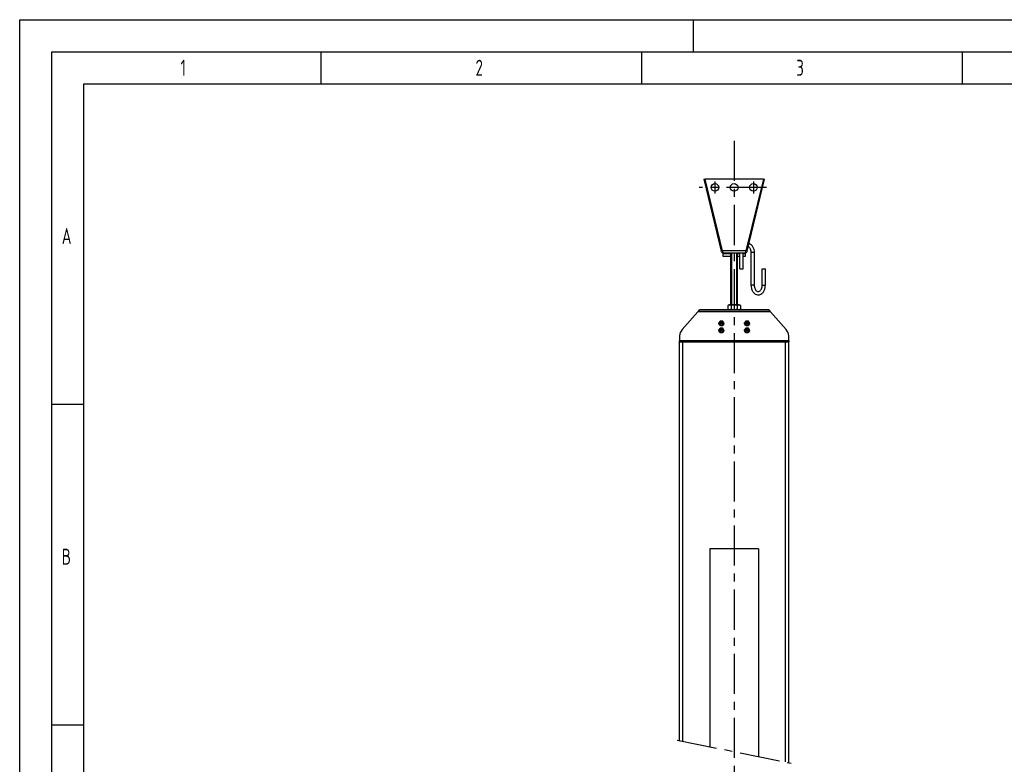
# Model space of a CAD drawing. Header units: millimetres. Extents: x 0 to 5940, y 0 to 4200.
# Tile 32 of 54: x 0 to 1535, y 3039 to 4200. Entities that reach past the tile are written whole.
import ezdxf

# ---------------------------------------------------------------- set-up
doc = ezdxf.new("R2010")
doc.units = ezdxf.units.MM
doc.header["$LTSCALE"] = 50
doc.linetypes.add('MITTE', pattern=[2, 1.25, -0.25, 0.25, -0.25])
doc.layers.get('0').update_dxf_attribs({"linetype": 'CONTINUOUS'})
for name, color, linetype in [('02-LINIE-035', 2, 'CONTINUOUS'), ('05-ACHSE', 1, 'MITTE'), ('KSB-BLATTRAND', 2, 'CONTINUOUS')]:
    doc.layers.add(name, color=color, linetype=linetype)
doc.styles.get("Standard").update_dxf_attribs({"font": 'ISOCP.SHX'})

# ---------------------------------------------------------------- blocks, each defined once
blk = doc.blocks.new('Rahmen_A2')
at = {"color": 1, "ltscale": 150}
for p, q in [((0, 0), (0, 420)), ((0, 420), (594, 420)), ((10, 10), (10, 410)), ((10, 410), (584, 410))]:
    blk.add_line(p, q, dxfattribs=at)
at = {"layer": 'KSB-BLATTRAND'}
for p, q in [((105, 420), (105, 415)), ((5, 5), (5, 415)), ((5, 415), (589, 415)), ((47, 410), (47, 415)), ((97, 410), (97, 415)), ((147, 410), (147, 415)), ((10, 360), (5, 360)), ((10, 310), (5, 310))]:
    blk.add_line(p, q, dxfattribs=at)
at = {"layer": 'KSB-BLATTRAND', "width": 0.75}
for s, p in [('1', (25.0625, 411.25)), ('2', (71.0625, 411.25)), ('3', (121.0625, 411.25)), ('A', (6.5625, 385)), ('B', (6.5625, 335))]:
    blk.add_text(s, height=2.5, dxfattribs=at).set_placement(p)

msp = doc.modelspace()

# ---------------------------------------------------------------- linework, layer by layer
at = {"layer": '02-LINIE-035'}
for p, q in [((1066.3, 3951.4), (1068.4, 3951.4)), ((1066.3, 3951.4), (1093.7, 3838.9)), ((1095.6, 3839.4), (1068.4, 3951.4)), ((1159.3, 3951.4), (1068.4, 3951.4)), ((1159.3, 3951.4), (1132, 3839.4)), ((1134, 3838.9), (1161.3, 3951.4)), ((1159.3, 3951.4), (1161.3, 3951.4)), ((1093.7, 3838.9), (1095.6, 3839.4)), ((1093.9, 3837.9), (1093.7, 3838.9)), ((1095.6, 3839.4), (1095.9, 3836.4)), ((1132, 3839.4), (1095.6, 3839.4)), ((1131.8, 3836.4), (1132, 3839.4)), ((1132, 3839.4), (1134, 3838.9)), ((1134, 3838.9), (1133.7, 3837.9)), ((1095.9, 3836.4), (1131.8, 3836.4)), ((1096.3, 3836.4), (1096.3, 3835.4)), ((1096.3, 3835.4), (1108.8, 3835.4)), ((1096.3, 3835.4), (1096.3, 3831.4)), ((1096.3, 3831.4), (1108.8, 3831.4)), ((1108.8, 3755.4), (1108.8, 3836.4)), ((1109.7, 3836.4), (1109.7, 3755.4)), ((1117.9, 3755.4), (1117.9, 3836.4)), ((1118.8, 3755.4), (1118.8, 3836.4)), ((1118.8, 3835.4), (1122.6, 3835.4)), ((1118.8, 3831.4), (1122.6, 3831.4)), ((1122.6, 3811.4), (1122.6, 3836.4)), ((1127.6, 3811.4), (1127.6, 3836.4)), ((1127.6, 3835.4), (1131.3, 3835.4)), ((1127.6, 3831.4), (1131.3, 3831.4)), ((1131.3, 3835.4), (1131.3, 3836.4)), ((1131.3, 3831.4), (1131.3, 3835.4)), ((1145, 3836.8), (1140, 3836.8)), ((1140, 3836.8), (1140, 3786)), ((1145, 3836.8), (1145, 3786)), ((1122.6, 3811.4), (1127.6, 3811.4)), ((1157.5, 3811.4), (1162.5, 3811.4)), ((1157.5, 3786), (1157.5, 3811.4)), ((1162.5, 3786), (1162.5, 3811.4)), ((1145, 3786), (1140, 3786)), ((1157.5, 3786), (1162.5, 3786)), ((1058.1, 3745.4), (1057.2, 3744.4)), ((1058.1, 3745.4), (1059.8, 3747.4)), ((1058.1, 3745.4), (1169.6, 3745.4)), ((1167.8, 3747.4), (1059.8, 3747.4)), ((1106.2, 3755.4), (1104, 3754.2)), ((1104, 3754.2), (1104, 3748.7)), ((1106.2, 3747.4), (1104, 3748.7)), ((1121.5, 3755.4), (1106.2, 3755.4)), ((1108.9, 3754.2), (1108.9, 3748.7)), ((1118.7, 3754.2), (1118.7, 3748.7)), ((1121.5, 3755.4), (1123.6, 3754.2)), ((1121.5, 3747.4), (1123.6, 3748.7)), ((1123.6, 3754.2), (1123.6, 3748.7)), ((1167.8, 3747.4), (1169.6, 3745.4)), ((1170.5, 3744.4), (1169.6, 3745.4)), ((1057.2, 3744.4), (1032.6, 3716.7)), ((1170.5, 3744.4), (1057.2, 3744.4)), ((1092.3, 3729.8), (1092.3, 3730.1)), ((1132.3, 3729.8), (1132.3, 3730.1)), ((1195.1, 3716.7), (1170.5, 3744.4)), ((1089.8, 3726.7), (1089.8, 3726.9)), ((1089.8, 3715.7), (1089.8, 3716)), ((1091.8, 3725.2), (1091.8, 3726.1)), ((1091.8, 3715.2), (1091.8, 3714.3)), ((1092.3, 3718.9), (1092.3, 3719.2)), ((1095.8, 3725.2), (1095.8, 3726.1)), ((1095.8, 3715.2), (1095.8, 3714.3)), ((1096.3, 3729.3), (1096.3, 3729.6)), ((1096.3, 3718.4), (1096.3, 3718.7)), ((1097.8, 3725.6), (1097.8, 3725.9)), ((1097.8, 3714.7), (1097.8, 3715)), ((1129.8, 3726.7), (1129.8, 3726.9)), ((1129.8, 3715.7), (1129.8, 3716)), ((1131.8, 3725.2), (1131.8, 3726.1)), ((1131.8, 3715.2), (1131.8, 3714.3)), ((1132.3, 3718.9), (1132.3, 3719.2)), ((1135.8, 3725.2), (1135.8, 3726.1)), ((1135.8, 3715.2), (1135.8, 3714.3)), ((1136.3, 3729.3), (1136.3, 3729.6)), ((1136.3, 3718.4), (1136.3, 3718.7)), ((1137.8, 3725.6), (1137.8, 3725.9)), ((1137.8, 3714.7), (1137.8, 3715)), ((1028.8, 3706.7), (1028.8, 3699.2)), ((1198.8, 3699.2), (1198.8, 3706.7)), ((1028.8, 3697.4), (1028.8, 3699.2)), ((1198.8, 3699.2), (1028.8, 3699.2)), ((1028.8, 3697.4), (1198.8, 3697.4)), ((1028.8, 3075.8), (1028.8, 3697.4)), ((1033.8, 3074.8), (1033.8, 3697.4)), ((1193.8, 3042.4), (1193.8, 3697.4)), ((1198.8, 3699.2), (1198.8, 3697.4)), ((1198.8, 3041.3), (1198.8, 3697.4)), ((1075.8, 3374.6), (1075.8, 3066.3)), ((1151.9, 3374.6), (1075.8, 3374.6)), ((1151.9, 3374.6), (1151.9, 3050.9))]:
    msp.add_line(p, q, dxfattribs=at)
for centre in [(1083.8, 3938.4), (1113.8, 3938.4), (1143.8, 3938.4)]:
    msp.add_circle(centre, 6, dxfattribs=at)
for centre, radius, start, end in [((1095.9, 3838.4), 2, 193.6778, 270), ((1131.8, 3838.4), 2, 270, 346.3222), ((1043.8, 3706.7), 15, 138.4682, 180), ((1183.8, 3706.7), 15, 0, 41.5318)]:
    msp.add_arc(centre, radius, start, end, dxfattribs=at)
for centre, major_axis in [((1093.8, 3726.1), (2.9, 0)), ((1093.8, 3715.2), (2.9, 0)), ((1093.8, 3725.2), (2, 0)), ((1093.8, 3714.3), (2, 0)), ((1093.8, 3725.2), (-1.5, 0)), ((1093.8, 3714.3), (-1.5, 0)), ((1133.8, 3726.1), (2.9, 0)), ((1133.8, 3715.2), (2.9, 0)), ((1133.8, 3725.2), (2, 0)), ((1133.8, 3714.3), (2, 0)), ((1133.8, 3725.2), (-1.5, 0)), ((1133.8, 3714.3), (-1.5, 0))]:
    msp.add_ellipse(centre, major_axis=major_axis, ratio=0.99195, dxfattribs=at)
for centre in [(1093.8, 3726.1), (1093.8, 3715.2), (1133.8, 3726.1), (1133.8, 3715.2)]:
    msp.add_ellipse(centre, major_axis=(-2, 0), ratio=0.99195, start_param=3.141593, end_param=6.283185, dxfattribs=at)
for points, knots in [([(1135.8, 3846.5), (1135.8, 3846.4), (1135.8, 3846.4), (1136.5, 3846.1), (1137.1, 3845.5), (1138.1, 3844.1), (1138.6, 3843.4), (1139.3, 3841.6), (1139.6, 3840.6), (1140, 3838.7), (1140, 3837.8), (1140, 3836.8)], [6.659249, 6.659249, 6.659249, 6.659249, 6.674558, 6.674558, 7.009467, 7.009467, 7.304992, 7.304992, 7.597142, 7.597142, 7.853982, 7.853982, 7.853982, 7.853982]), ([(1137, 3851.4), (1137.2, 3851.3), (1137.5, 3851.2), (1138.8, 3850.5), (1139.8, 3849.8), (1141.7, 3847.9), (1142.5, 3846.7), (1143.8, 3844), (1144.3, 3842.5), (1144.9, 3839.6), (1145, 3838.2), (1145, 3836.8)], [6.544362, 6.544362, 6.544362, 6.544362, 6.61071, 6.61071, 6.90543, 6.90543, 7.229995, 7.229995, 7.569243, 7.569243, 7.853982, 7.853982, 7.853982, 7.853982]), ([(1140, 3786), (1140, 3784.4), (1140.2, 3782.7), (1141, 3779.6), (1141.6, 3778.1), (1143, 3775.5), (1144, 3774.3), (1146, 3772.4), (1147.2, 3771.7), (1149.5, 3770.9), (1150.7, 3770.8), (1153, 3770.9), (1154.1, 3771.2), (1156.3, 3772.3), (1157.3, 3773.1), (1159.1, 3775), (1159.9, 3776.2), (1161.2, 3778.9), (1161.7, 3780.4), (1162.3, 3783.3), (1162.5, 3784.6), (1162.5, 3786)], [1.570796, 1.570796, 1.570796, 1.570796, 1.911627, 1.911627, 2.252737, 2.252737, 2.590741, 2.590741, 2.909124, 2.909124, 3.194414, 3.194414, 3.469117, 3.469117, 3.763837, 3.763837, 4.088402, 4.088402, 4.42765, 4.42765, 4.712389, 4.712389, 4.712389, 4.712389]), ([(1145, 3786), (1145, 3784.9), (1145.2, 3783.9), (1145.6, 3781.8), (1145.9, 3780.9), (1146.7, 3779.2), (1147.1, 3778.4), (1148.1, 3777.2), (1148.7, 3776.7), (1149.8, 3776.1), (1150.4, 3775.9), (1151.7, 3775.8), (1152.5, 3775.9), (1153.9, 3776.8), (1154.5, 3777.3), (1155.6, 3778.7), (1156, 3779.5), (1156.7, 3781.2), (1157, 3782.2), (1157.4, 3784.1), (1157.5, 3785.1), (1157.5, 3786)], [1.570796, 1.570796, 1.570796, 1.570796, 1.865602, 1.865602, 2.159344, 2.159344, 2.451393, 2.451393, 2.748464, 2.748464, 3.082954, 3.082954, 3.532965, 3.532965, 3.867874, 3.867874, 4.163399, 4.163399, 4.455549, 4.455549, 4.712389, 4.712389, 4.712389, 4.712389])]:
    msp.add_open_spline(points, degree=3, knots=knots, dxfattribs=at)
for points in [[(1108.9, 3754.2), (1106.5, 3755.6), (1104, 3754.2)], [(1104, 3748.7), (1106.5, 3747.3), (1108.9, 3748.7)], [(1118.7, 3754.2), (1113.8, 3755.6), (1108.9, 3754.2)], [(1108.9, 3748.7), (1113.8, 3747.3), (1118.7, 3748.7)], [(1123.6, 3754.2), (1121.2, 3755.6), (1118.7, 3754.2)], [(1118.7, 3748.7), (1121.2, 3747.3), (1123.6, 3748.7)], [(1092.3, 3730.1), (1091, 3728.6), (1089.8, 3726.9)], [(1096.3, 3729.6), (1094.3, 3729.9), (1092.3, 3730.1)], [(1132.3, 3730.1), (1131, 3728.6), (1129.8, 3726.9)], [(1136.3, 3729.6), (1134.3, 3729.9), (1132.3, 3730.1)], [(1089.8, 3726.7), (1091, 3728.2), (1092.3, 3729.8)], [(1091.4, 3723), (1090.6, 3724.7), (1089.8, 3726.7)], [(1092.3, 3719.2), (1091, 3717.6), (1089.8, 3716)], [(1089.8, 3715.7), (1091, 3717.3), (1092.3, 3718.9)], [(1091.4, 3712), (1090.6, 3713.8), (1089.8, 3715.7)], [(1095.4, 3722.4), (1093.4, 3722.6), (1091.4, 3723)], [(1092.3, 3729.8), (1094.3, 3729.5), (1096.3, 3729.3)], [(1096.3, 3718.7), (1094.3, 3719), (1092.3, 3719.2)], [(1092.3, 3718.9), (1094.3, 3718.6), (1096.3, 3718.4)], [(1097.8, 3725.6), (1096.6, 3724), (1095.4, 3722.4)], [(1097.8, 3714.7), (1096.6, 3713.1), (1095.4, 3711.5)], [(1097.8, 3725.9), (1097.1, 3727.8), (1096.3, 3729.6)], [(1096.3, 3729.3), (1097.1, 3727.4), (1097.8, 3725.6)], [(1097.8, 3715), (1097.1, 3716.9), (1096.3, 3718.7)], [(1096.3, 3718.4), (1097.1, 3716.5), (1097.8, 3714.7)], [(1129.8, 3726.7), (1131, 3728.2), (1132.3, 3729.8)], [(1131.4, 3723), (1130.6, 3724.7), (1129.8, 3726.7)], [(1132.3, 3719.2), (1131, 3717.6), (1129.8, 3716)], [(1129.8, 3715.7), (1131, 3717.3), (1132.3, 3718.9)], [(1131.4, 3712), (1130.6, 3713.8), (1129.8, 3715.7)], [(1135.4, 3722.4), (1133.4, 3722.6), (1131.4, 3723)], [(1132.3, 3729.8), (1134.3, 3729.5), (1136.3, 3729.3)], [(1136.3, 3718.7), (1134.3, 3719), (1132.3, 3719.2)], [(1132.3, 3718.9), (1134.3, 3718.6), (1136.3, 3718.4)], [(1137.8, 3725.6), (1136.6, 3724), (1135.4, 3722.4)], [(1137.8, 3714.7), (1136.6, 3713.1), (1135.4, 3711.5)], [(1137.8, 3725.9), (1137.1, 3727.8), (1136.3, 3729.6)], [(1136.3, 3729.3), (1137.1, 3727.4), (1137.8, 3725.6)], [(1137.8, 3715), (1137.1, 3716.9), (1136.3, 3718.7)], [(1136.3, 3718.4), (1137.1, 3716.5), (1137.8, 3714.7)], [(1095.4, 3711.5), (1093.4, 3711.7), (1091.4, 3712)], [(1135.4, 3711.5), (1133.4, 3711.7), (1131.4, 3712)]]:
    msp.add_rational_spline(points, [1, 1.15470053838, 1], degree=2, dxfattribs=at)
at = {"layer": '05-ACHSE'}
for p, q in [((1113.8, 4011.1), (1113.8, 2037.6)), ((1083.8, 3947.9), (1083.8, 3929)), ((1143.8, 3947.9), (1143.8, 3929)), ((1164.3, 3938.4), (1059.5, 3938.4)), ((1025.1, 3076.6), (1202.5, 3040.6))]:
    msp.add_line(p, q, dxfattribs=at)

# ---------------------------------------------------------------- block references
at = {"layer": 'KSB-BLATTRAND', "xscale": 10, "yscale": 10, "zscale": 10}
msp.add_blockref('Rahmen_A2', (0, 0), dxfattribs=at)

doc.saveas('drawing.dxf')
